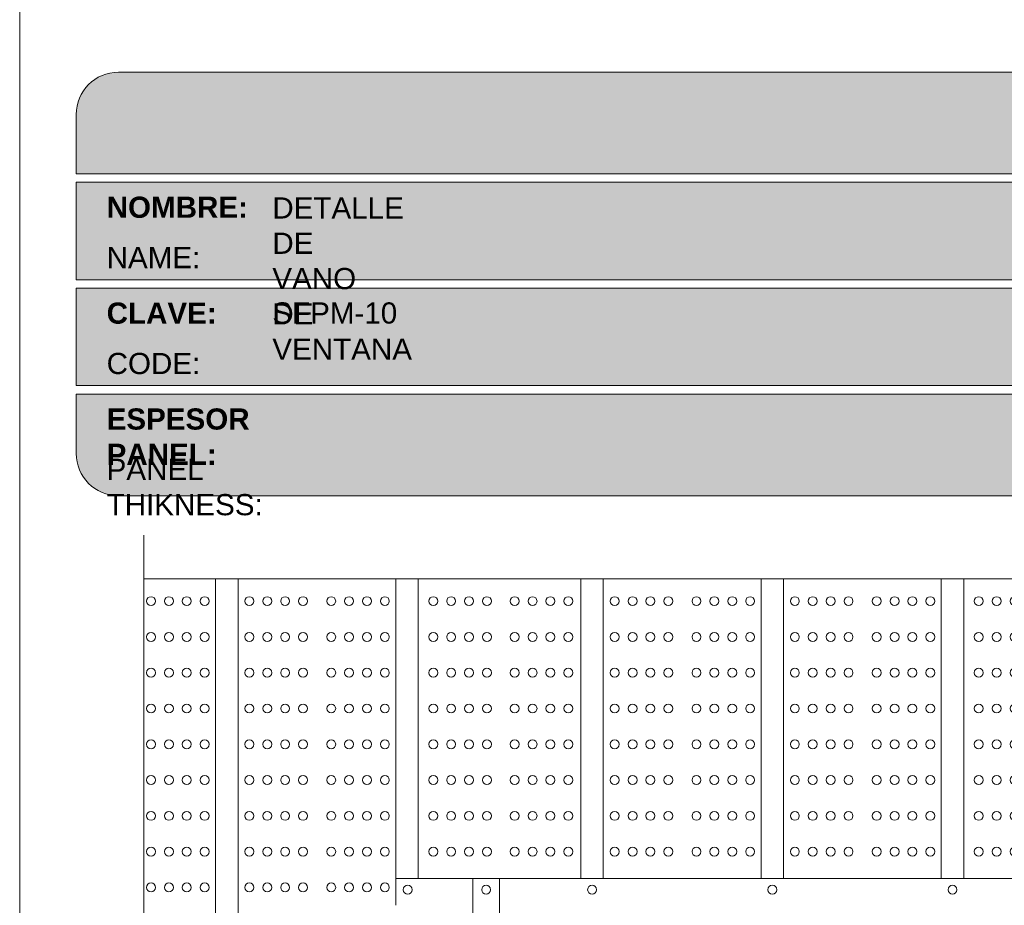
# Model space of a CAD drawing. Header units: millimetres. Extents: x 698.7 to 728.7, y 81.2 to 116.7.
# Tile 9 of 9: x 702.7 to 709.7, y 103.9 to 110.1. Entities that reach past the tile are written whole.
import ezdxf

# ---------------------------------------------------------------- set-up
doc = ezdxf.new("R2010")
doc.units = ezdxf.units.MM
doc.header["$LTSCALE"] = 0.025
doc.layers.get('0').update_dxf_attribs({"lineweight": 5})
for name, color, linetype, lineweight in [('00-ACERO', 4, 'Continuous', 15), ('hatch', 252, 'Continuous', 0), ('LAMINA ACCESORIOS', 1, 'Continuous', 20), ('PIJAS', 3, 'Continuous', 0), ('Poliestireno', 253, 'Continuous', 13), ('TEXTO CUADRO DATOS', 251, 'Continuous', 0)]:
    doc.layers.add(name, color=color, linetype=linetype, lineweight=lineweight)
doc.styles.get("Standard").update_dxf_attribs({"font": 'romand.shx'})

# ---------------------------------------------------------------- blocks, each defined once
blk = doc.blocks.new('tx2')
at = {"layer": 'hatch', "linetype": 'ByBlock', "lineweight": 0}
for centre in [(680.4503872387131, 69.64770303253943), (680.4903872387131, 69.64770303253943), (680.530387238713, 69.64770303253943), (680.570387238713, 69.64770303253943), (680.6333872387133, 69.64770303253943), (680.6733872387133, 69.64770303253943), (680.7133872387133, 69.64770303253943), (680.7533872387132, 69.64770303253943), (680.4503872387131, 69.56770303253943), (680.4903872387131, 69.56770303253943), (680.530387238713, 69.56770303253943), (680.570387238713, 69.56770303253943), (680.6333872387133, 69.56770303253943), (680.6733872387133, 69.56770303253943), (680.7133872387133, 69.56770303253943), (680.7533872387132, 69.56770303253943), (680.4503872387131, 69.48770303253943), (680.4903872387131, 69.48770303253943), (680.530387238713, 69.48770303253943), (680.570387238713, 69.48770303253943), (680.6333872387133, 69.48770303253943), (680.6733872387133, 69.48770303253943), (680.7133872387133, 69.48770303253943), (680.7533872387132, 69.48770303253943), (680.4503872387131, 69.40770303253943), (680.4903872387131, 69.40770303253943), (680.530387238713, 69.40770303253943), (680.570387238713, 69.40770303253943), (680.6333872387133, 69.40770303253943), (680.6733872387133, 69.40770303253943), (680.7133872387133, 69.40770303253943), (680.7533872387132, 69.40770303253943), (680.4503872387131, 69.32770303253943), (680.4903872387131, 69.32770303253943), (680.530387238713, 69.32770303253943), (680.570387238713, 69.32770303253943), (680.6333872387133, 69.32770303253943), (680.6733872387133, 69.32770303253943), (680.7133872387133, 69.32770303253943), (680.7533872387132, 69.32770303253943), (680.4503872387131, 69.24770303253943), (680.4903872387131, 69.24770303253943), (680.530387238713, 69.24770303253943), (680.570387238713, 69.24770303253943), (680.6333872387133, 69.24770303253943), (680.6733872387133, 69.24770303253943), (680.7133872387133, 69.24770303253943), (680.7533872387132, 69.24770303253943), (680.4503872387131, 69.16770303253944), (680.4903872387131, 69.16770303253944), (680.530387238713, 69.16770303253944), (680.570387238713, 69.16770303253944), (680.6333872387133, 69.16770303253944), (680.6733872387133, 69.16770303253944), (680.7133872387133, 69.16770303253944), (680.7533872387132, 69.16770303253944), (680.4503872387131, 69.08770303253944), (680.4903872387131, 69.08770303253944), (680.530387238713, 69.08770303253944), (680.570387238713, 69.08770303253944), (680.6333872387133, 69.08770303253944), (680.6733872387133, 69.08770303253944), (680.7133872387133, 69.08770303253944), (680.7533872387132, 69.08770303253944), (680.4503872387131, 69.00770303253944), (680.4903872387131, 69.00770303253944), (680.530387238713, 69.00770303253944), (680.570387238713, 69.00770303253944), (680.6333872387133, 69.00770303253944), (680.6733872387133, 69.00770303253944), (680.7133872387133, 69.00770303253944), (680.7533872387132, 69.00770303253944), (680.4503872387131, 68.92770303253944), (680.4903872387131, 68.92770303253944), (680.530387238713, 68.92770303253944), (680.570387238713, 68.92770303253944), (680.6333872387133, 68.92770303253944), (680.6733872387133, 68.92770303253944), (680.7133872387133, 68.92770303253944), (680.7533872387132, 68.92770303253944), (680.4503872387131, 68.84770303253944), (680.4903872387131, 68.84770303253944), (680.530387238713, 68.84770303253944), (680.570387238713, 68.84770303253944), (680.6333872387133, 68.84770303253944), (680.6733872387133, 68.84770303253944), (680.7133872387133, 68.84770303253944), (680.7533872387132, 68.84770303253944), (680.4503872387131, 68.76770303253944), (680.4903872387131, 68.76770303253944), (680.530387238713, 68.76770303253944), (680.570387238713, 68.76770303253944), (680.6333872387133, 68.76770303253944), (680.6733872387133, 68.76770303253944), (680.7133872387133, 68.76770303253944), (680.7533872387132, 68.76770303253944), (680.4503872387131, 68.68770303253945), (680.4903872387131, 68.68770303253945), (680.530387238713, 68.68770303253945), (680.570387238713, 68.68770303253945), (680.6333872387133, 68.68770303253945), (680.6733872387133, 68.68770303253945), (680.7133872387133, 68.68770303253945), (680.7533872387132, 68.68770303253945), (680.4503872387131, 68.60770303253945), (680.4903872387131, 68.60770303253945), (680.530387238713, 68.60770303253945), (680.570387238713, 68.60770303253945), (680.6333872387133, 68.60770303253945), (680.6733872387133, 68.60770303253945), (680.7133872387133, 68.60770303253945), (680.7533872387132, 68.60770303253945), (680.4503872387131, 68.52770303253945), (680.4903872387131, 68.52770303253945), (680.530387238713, 68.52770303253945), (680.570387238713, 68.52770303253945), (680.6333872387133, 68.52770303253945), (680.6733872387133, 68.52770303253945), (680.7133872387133, 68.52770303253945), (680.7533872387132, 68.52770303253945), (680.4503872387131, 68.44770303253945), (680.4903872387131, 68.44770303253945), (680.530387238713, 68.44770303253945), (680.570387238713, 68.44770303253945), (680.6333872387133, 68.44770303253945), (680.6733872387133, 68.44770303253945), (680.7133872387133, 68.44770303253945), (680.7533872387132, 68.44770303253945), (680.4503872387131, 68.36770303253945), (680.4903872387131, 68.36770303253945), (680.530387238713, 68.36770303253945), (680.570387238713, 68.36770303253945), (680.6333872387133, 68.36770303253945), (680.6733872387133, 68.36770303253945), (680.7133872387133, 68.36770303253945), (680.7533872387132, 68.36770303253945), (680.4503872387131, 68.28770303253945), (680.4903872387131, 68.28770303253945), (680.530387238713, 68.28770303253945), (680.570387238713, 68.28770303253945), (680.6333872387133, 68.28770303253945), (680.6733872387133, 68.28770303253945), (680.7133872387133, 68.28770303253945), (680.7533872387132, 68.28770303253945), (680.4503872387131, 68.20770303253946), (680.4903872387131, 68.20770303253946), (680.530387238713, 68.20770303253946), (680.570387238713, 68.20770303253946), (680.6333872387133, 68.20770303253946), (680.6733872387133, 68.20770303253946), (680.7133872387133, 68.20770303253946), (680.7533872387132, 68.20770303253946), (680.4503872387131, 68.12770303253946), (680.4903872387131, 68.12770303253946), (680.530387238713, 68.12770303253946), (680.570387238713, 68.12770303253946), (680.6333872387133, 68.12770303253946), (680.6733872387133, 68.12770303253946), (680.7133872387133, 68.12770303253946), (680.7533872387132, 68.12770303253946), (680.4503872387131, 68.04770303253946), (680.4903872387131, 68.04770303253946), (680.530387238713, 68.04770303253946), (680.570387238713, 68.04770303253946), (680.6333872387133, 68.04770303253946), (680.6733872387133, 68.04770303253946), (680.7133872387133, 68.04770303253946), (680.7533872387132, 68.04770303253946), (680.4503872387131, 67.96770303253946), (680.4903872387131, 67.96770303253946), (680.530387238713, 67.96770303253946), (680.570387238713, 67.96770303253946), (680.6333872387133, 67.96770303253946), (680.6733872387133, 67.96770303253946), (680.7133872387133, 67.96770303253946), (680.7533872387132, 67.96770303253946), (680.4503872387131, 67.88770303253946), (680.4903872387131, 67.88770303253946), (680.530387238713, 67.88770303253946), (680.570387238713, 67.88770303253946), (680.6333872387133, 67.88770303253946), (680.6733872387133, 67.88770303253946), (680.7133872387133, 67.88770303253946), (680.7533872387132, 67.88770303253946), (680.4503872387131, 67.80770303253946), (680.4903872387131, 67.80770303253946), (680.530387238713, 67.80770303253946), (680.570387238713, 67.80770303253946), (680.6333872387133, 67.80770303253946), (680.6733872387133, 67.80770303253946), (680.7133872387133, 67.80770303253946), (680.7533872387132, 67.80770303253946), (680.4503872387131, 67.72770303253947), (680.4903872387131, 67.72770303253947), (680.530387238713, 67.72770303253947), (680.570387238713, 67.72770303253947), (680.6333872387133, 67.72770303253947), (680.6733872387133, 67.72770303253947), (680.7133872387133, 67.72770303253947), (680.7533872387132, 67.72770303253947), (680.4503872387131, 67.64770303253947), (680.4903872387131, 67.64770303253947), (680.530387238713, 67.64770303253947), (680.570387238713, 67.64770303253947), (680.6333872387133, 67.64770303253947), (680.6733872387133, 67.64770303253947), (680.7133872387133, 67.64770303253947), (680.7533872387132, 67.64770303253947), (680.4503872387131, 67.56770303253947), (680.4903872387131, 67.56770303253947), (680.530387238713, 67.56770303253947), (680.570387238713, 67.56770303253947), (680.6333872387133, 67.56770303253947), (680.6733872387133, 67.56770303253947), (680.7133872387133, 67.56770303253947), (680.7533872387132, 67.56770303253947), (680.4503872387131, 67.48770303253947), (680.4903872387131, 67.48770303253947), (680.530387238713, 67.48770303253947), (680.570387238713, 67.48770303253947), (680.6333872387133, 67.48770303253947), (680.6733872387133, 67.48770303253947), (680.7133872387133, 67.48770303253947), (680.7533872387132, 67.48770303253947), (680.4503872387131, 67.40770303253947), (680.4903872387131, 67.40770303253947), (680.530387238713, 67.40770303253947), (680.570387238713, 67.40770303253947), (680.6333872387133, 67.40770303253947), (680.6733872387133, 67.40770303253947), (680.7133872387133, 67.40770303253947), (680.7533872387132, 67.40770303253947), (680.4503872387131, 67.32770303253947), (680.4903872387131, 67.32770303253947), (680.530387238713, 67.32770303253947), (680.570387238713, 67.32770303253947), (680.6333872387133, 67.32770303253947), (680.6733872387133, 67.32770303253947), (680.7133872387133, 67.32770303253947), (680.7533872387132, 67.32770303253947), (680.4503872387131, 67.24770303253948), (680.4903872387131, 67.24770303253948), (680.530387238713, 67.24770303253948), (680.570387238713, 67.24770303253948), (680.6333872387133, 67.24770303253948), (680.6733872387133, 67.24770303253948), (680.7133872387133, 67.24770303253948), (680.7533872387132, 67.24770303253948), (680.4503872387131, 67.16770303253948), (680.4903872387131, 67.16770303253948), (680.530387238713, 67.16770303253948), (680.570387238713, 67.16770303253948), (680.6333872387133, 67.16770303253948), (680.6733872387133, 67.16770303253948), (680.7133872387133, 67.16770303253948), (680.7533872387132, 67.16770303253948), (680.4503872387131, 67.08770303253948), (680.4903872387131, 67.08770303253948), (680.530387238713, 67.08770303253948), (680.570387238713, 67.08770303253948), (680.6333872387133, 67.08770303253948), (680.6733872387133, 67.08770303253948), (680.7133872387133, 67.08770303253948), (680.7533872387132, 67.08770303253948)]:
    blk.add_circle(centre, 0.01, dxfattribs=at)
blk = doc.blocks.new('dvh')
at = {"layer": 'hatch', "linetype": 'ByBlock', "lineweight": 0}
for centre in [(717.2129624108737, 106.0201086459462), (717.3396824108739, 106.0201086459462), (717.4664024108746, 106.0201086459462), (717.5931224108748, 106.0201086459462), (719.2129166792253, 106.0201086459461), (719.3396366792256, 106.0201086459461), (719.466356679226, 106.0201086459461), (719.5930766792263, 106.0201086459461), (719.789492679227, 106.0201086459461), (719.9162126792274, 106.0201086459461), (720.0429326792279, 106.0201086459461), (720.169652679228, 106.0201086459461), (720.4981784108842, 106.0201086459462), (720.6248984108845, 106.0201086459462), (720.7516184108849, 106.0201086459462), (720.8783384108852, 106.0201086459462), (721.077922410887, 106.0201086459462), (721.2046424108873, 106.0201086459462), (721.3313624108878, 106.0201086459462), (721.4580824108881, 106.0201086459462), (721.7748824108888, 106.0201086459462), (721.9016024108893, 106.0201086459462), (722.0283224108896, 106.0201086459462), (722.15504241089, 106.0201086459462), (722.3546264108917, 106.0201086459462), (722.4813464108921, 106.0201086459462), (722.6080664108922, 106.0201086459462), (722.7347864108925, 106.0201086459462), (723.0778766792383, 106.0201086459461), (723.2045966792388, 106.0201086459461), (723.3313166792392, 106.0201086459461), (723.4580366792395, 106.0201086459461), (723.58475667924, 106.0201086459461), (723.7811726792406, 106.0201086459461), (723.907892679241, 106.0201086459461), (724.0346126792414, 106.0201086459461), (725.6398424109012, 106.0201086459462), (725.7665624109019, 106.0201086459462), (725.8932824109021, 106.0201086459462), (726.0200024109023, 106.0201086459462), (717.2129624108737, 105.7666686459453), (717.3396824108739, 105.7666686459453), (717.4664024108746, 105.7666686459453), (717.5931224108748, 105.7666686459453), (719.2129166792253, 105.7666686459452), (719.3396366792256, 105.7666686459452), (719.466356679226, 105.7666686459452), (719.5930766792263, 105.7666686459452), (719.789492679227, 105.7666686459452), (719.9162126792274, 105.7666686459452), (720.0429326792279, 105.7666686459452), (720.169652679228, 105.7666686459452), (720.4981784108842, 105.7666686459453), (720.6248984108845, 105.7666686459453), (720.7516184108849, 105.7666686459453), (720.8783384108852, 105.7666686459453), (721.077922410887, 105.7666686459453), (721.2046424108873, 105.7666686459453), (721.3313624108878, 105.7666686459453), (721.4580824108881, 105.7666686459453), (721.7748824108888, 105.7666686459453), (721.9016024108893, 105.7666686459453), (722.0283224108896, 105.7666686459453), (722.15504241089, 105.7666686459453), (722.3546264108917, 105.7666686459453), (722.4813464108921, 105.7666686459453), (722.6080664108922, 105.7666686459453), (722.7347864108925, 105.7666686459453), (723.0778766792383, 105.7666686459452), (723.2045966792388, 105.7666686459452), (723.3313166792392, 105.7666686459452), (723.4580366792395, 105.7666686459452), (723.58475667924, 105.7666686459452), (723.7811726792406, 105.7666686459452), (723.907892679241, 105.7666686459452), (724.0346126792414, 105.7666686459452), (725.6398424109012, 105.7666686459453), (725.7665624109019, 105.7666686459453), (725.8932824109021, 105.7666686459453), (726.0200024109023, 105.7666686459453), (717.2129624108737, 105.5132286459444), (717.3396824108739, 105.5132286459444), (717.4664024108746, 105.5132286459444), (717.5931224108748, 105.5132286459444), (719.2129166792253, 105.5132286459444), (719.3396366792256, 105.5132286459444), (719.466356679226, 105.5132286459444), (719.5930766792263, 105.5132286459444), (719.789492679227, 105.5132286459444), (719.9162126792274, 105.5132286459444), (720.0429326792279, 105.5132286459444), (720.169652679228, 105.5132286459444), (720.4981784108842, 105.5132286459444), (720.6248984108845, 105.5132286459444), (720.7516184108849, 105.5132286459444), (720.8783384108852, 105.5132286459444), (721.077922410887, 105.5132286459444), (721.2046424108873, 105.5132286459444), (721.3313624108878, 105.5132286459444), (721.4580824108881, 105.5132286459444), (721.7748824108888, 105.5132286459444), (721.9016024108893, 105.5132286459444), (722.0283224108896, 105.5132286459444), (722.15504241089, 105.5132286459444), (722.3546264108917, 105.5132286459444), (722.4813464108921, 105.5132286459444), (722.6080664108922, 105.5132286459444), (722.7347864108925, 105.5132286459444), (723.0778766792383, 105.5132286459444), (723.2045966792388, 105.5132286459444), (723.3313166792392, 105.5132286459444), (723.4580366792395, 105.5132286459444), (723.58475667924, 105.5132286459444), (723.7811726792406, 105.5132286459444), (723.907892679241, 105.5132286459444), (724.0346126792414, 105.5132286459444), (725.6398424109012, 105.5132286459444), (725.7665624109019, 105.5132286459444), (725.8932824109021, 105.5132286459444), (726.0200024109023, 105.5132286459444), (717.2129624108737, 105.2597886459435), (717.3396824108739, 105.2597886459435), (717.4664024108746, 105.2597886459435), (717.5931224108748, 105.2597886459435), (719.2129166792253, 105.2597886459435), (719.3396366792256, 105.2597886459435), (719.466356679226, 105.2597886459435), (719.5930766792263, 105.2597886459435), (719.789492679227, 105.2597886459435), (719.9162126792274, 105.2597886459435), (720.0429326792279, 105.2597886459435), (720.169652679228, 105.2597886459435), (720.4981784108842, 105.2597886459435), (720.6248984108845, 105.2597886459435), (720.7516184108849, 105.2597886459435), (720.8783384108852, 105.2597886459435), (721.077922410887, 105.2597886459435), (721.2046424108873, 105.2597886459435), (721.3313624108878, 105.2597886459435), (721.4580824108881, 105.2597886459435), (721.7748824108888, 105.2597886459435), (721.9016024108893, 105.2597886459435), (722.0283224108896, 105.2597886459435), (722.15504241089, 105.2597886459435), (722.3546264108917, 105.2597886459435), (722.4813464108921, 105.2597886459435), (722.6080664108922, 105.2597886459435), (722.7347864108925, 105.2597886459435), (723.0778766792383, 105.2597886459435), (723.2045966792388, 105.2597886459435), (723.3313166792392, 105.2597886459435), (723.4580366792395, 105.2597886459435), (723.58475667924, 105.2597886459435), (723.7811726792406, 105.2597886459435), (723.907892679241, 105.2597886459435), (724.0346126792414, 105.2597886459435), (725.6398424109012, 105.2597886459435), (725.7665624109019, 105.2597886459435), (725.8932824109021, 105.2597886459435), (726.0200024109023, 105.2597886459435), (717.2129624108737, 105.0063486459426), (717.3396824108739, 105.0063486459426), (717.4664024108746, 105.0063486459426), (717.5931224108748, 105.0063486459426), (719.2129166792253, 105.0063486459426), (719.3396366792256, 105.0063486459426), (719.466356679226, 105.0063486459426), (719.5930766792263, 105.0063486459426), (719.789492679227, 105.0063486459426), (719.9162126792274, 105.0063486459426), (720.0429326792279, 105.0063486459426), (720.169652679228, 105.0063486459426), (720.4981784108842, 105.0063486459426), (720.6248984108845, 105.0063486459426), (720.7516184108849, 105.0063486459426), (720.8783384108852, 105.0063486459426), (721.077922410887, 105.0063486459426), (721.2046424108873, 105.0063486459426), (721.3313624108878, 105.0063486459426), (721.4580824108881, 105.0063486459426), (721.7748824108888, 105.0063486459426), (721.9016024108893, 105.0063486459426), (722.0283224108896, 105.0063486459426), (722.15504241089, 105.0063486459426), (722.3546264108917, 105.0063486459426), (722.4813464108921, 105.0063486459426), (722.6080664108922, 105.0063486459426), (722.7347864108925, 105.0063486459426), (723.0778766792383, 105.0063486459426), (723.2045966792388, 105.0063486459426), (723.3313166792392, 105.0063486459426), (723.4580366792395, 105.0063486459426), (723.58475667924, 105.0063486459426), (723.7811726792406, 105.0063486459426), (723.907892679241, 105.0063486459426), (724.0346126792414, 105.0063486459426), (725.6398424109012, 105.0063486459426), (725.7665624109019, 105.0063486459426), (725.8932824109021, 105.0063486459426), (726.0200024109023, 105.0063486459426), (717.2129624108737, 104.7529086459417), (717.3396824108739, 104.7529086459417), (717.4664024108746, 104.7529086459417), (717.5931224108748, 104.7529086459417), (719.2129166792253, 104.7529086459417), (719.3396366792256, 104.7529086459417), (719.466356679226, 104.7529086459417), (719.5930766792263, 104.7529086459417), (719.789492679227, 104.7529086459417), (719.9162126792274, 104.7529086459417), (720.0429326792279, 104.7529086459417), (720.169652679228, 104.7529086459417), (720.4981784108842, 104.7529086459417), (720.6248984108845, 104.7529086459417), (720.7516184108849, 104.7529086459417), (720.8783384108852, 104.7529086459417), (721.077922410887, 104.7529086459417), (721.2046424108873, 104.7529086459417), (721.3313624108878, 104.7529086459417), (721.4580824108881, 104.7529086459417), (721.7748824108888, 104.7529086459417), (721.9016024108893, 104.7529086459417), (722.0283224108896, 104.7529086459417), (722.15504241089, 104.7529086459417), (722.3546264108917, 104.7529086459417), (722.4813464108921, 104.7529086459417), (722.6080664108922, 104.7529086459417), (722.7347864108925, 104.7529086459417), (723.0778766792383, 104.7529086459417), (723.2045966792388, 104.7529086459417), (723.3313166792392, 104.7529086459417), (723.4580366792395, 104.7529086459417), (723.58475667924, 104.7529086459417), (723.7811726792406, 104.7529086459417), (723.907892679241, 104.7529086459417), (724.0346126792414, 104.7529086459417), (725.6398424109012, 104.7529086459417), (725.7665624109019, 104.7529086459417), (725.8932824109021, 104.7529086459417), (726.0200024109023, 104.7529086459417), (717.2129624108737, 104.4994686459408), (717.3396824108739, 104.4994686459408), (717.4664024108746, 104.4994686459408), (717.5931224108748, 104.4994686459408), (719.2129166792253, 104.4994686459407), (719.3396366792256, 104.4994686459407), (719.466356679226, 104.4994686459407), (719.5930766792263, 104.4994686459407), (719.789492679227, 104.4994686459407), (719.9162126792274, 104.4994686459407), (720.0429326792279, 104.4994686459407), (720.169652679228, 104.4994686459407), (720.4981784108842, 104.4994686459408), (720.6248984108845, 104.4994686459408), (720.7516184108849, 104.4994686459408), (720.8783384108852, 104.4994686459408), (721.077922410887, 104.4994686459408), (721.2046424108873, 104.4994686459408), (721.3313624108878, 104.4994686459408), (721.4580824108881, 104.4994686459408), (721.7748824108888, 104.4994686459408), (721.9016024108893, 104.4994686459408), (722.0283224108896, 104.4994686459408), (722.15504241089, 104.4994686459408), (722.3546264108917, 104.4994686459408), (722.4813464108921, 104.4994686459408), (722.6080664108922, 104.4994686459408), (722.7347864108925, 104.4994686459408), (723.0778766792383, 104.4994686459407), (723.2045966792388, 104.4994686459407), (723.3313166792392, 104.4994686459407), (723.4580366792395, 104.4994686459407), (723.58475667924, 104.4994686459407), (723.7811726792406, 104.4994686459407), (723.907892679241, 104.4994686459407), (724.0346126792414, 104.4994686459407), (725.6398424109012, 104.4994686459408), (725.7665624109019, 104.4994686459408), (725.8932824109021, 104.4994686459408), (726.0200024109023, 104.4994686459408), (717.2129624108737, 104.2460286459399), (717.3396824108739, 104.2460286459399), (717.4664024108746, 104.2460286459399), (717.5931224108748, 104.2460286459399), (719.2129166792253, 104.2460286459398), (719.3396366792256, 104.2460286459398), (719.466356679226, 104.2460286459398), (719.5930766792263, 104.2460286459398), (719.789492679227, 104.2460286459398), (719.9162126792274, 104.2460286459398), (720.0429326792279, 104.2460286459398), (720.169652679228, 104.2460286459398), (720.4981784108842, 104.2460286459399), (720.6248984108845, 104.2460286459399), (720.7516184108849, 104.2460286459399), (720.8783384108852, 104.2460286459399), (721.077922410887, 104.2460286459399), (721.2046424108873, 104.2460286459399), (721.3313624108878, 104.2460286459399), (721.4580824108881, 104.2460286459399), (721.7748824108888, 104.2460286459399), (721.9016024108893, 104.2460286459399), (722.0283224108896, 104.2460286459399), (722.15504241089, 104.2460286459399), (722.3546264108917, 104.2460286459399), (722.4813464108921, 104.2460286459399), (722.6080664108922, 104.2460286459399), (722.7347864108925, 104.2460286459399), (723.0778766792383, 104.2460286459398), (723.2045966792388, 104.2460286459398), (723.3313166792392, 104.2460286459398), (723.4580366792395, 104.2460286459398), (723.58475667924, 104.2460286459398), (723.7811726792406, 104.2460286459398), (723.907892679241, 104.2460286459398), (724.0346126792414, 104.2460286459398), (725.6398424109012, 104.2460286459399), (725.7665624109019, 104.2460286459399), (725.8932824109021, 104.2460286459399), (726.0200024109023, 104.2460286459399), (717.2129624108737, 103.992588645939), (717.3396824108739, 103.992588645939), (717.4664024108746, 103.992588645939), (717.5931224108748, 103.992588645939), (725.6398424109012, 103.992588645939), (725.7665624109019, 103.992588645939), (725.8932824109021, 103.992588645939), (726.0200024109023, 103.992588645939), (717.2129624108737, 103.7391486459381), (717.3396824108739, 103.7391486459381), (717.4664024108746, 103.7391486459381), (717.5931224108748, 103.7391486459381), (719.2129166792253, 103.739148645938), (719.3396366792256, 103.739148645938), (723.7811726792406, 103.739148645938), (723.907892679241, 103.739148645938), (724.0346126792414, 103.739148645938), (725.6398424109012, 103.7391486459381), (725.7665624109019, 103.7391486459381), (725.8932824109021, 103.7391486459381), (726.0200024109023, 103.7391486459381), (717.2129624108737, 103.4857086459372), (717.3396824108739, 103.4857086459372), (717.4664024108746, 103.4857086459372), (717.5931224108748, 103.4857086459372), (719.2129166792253, 103.4857086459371), (719.3396366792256, 103.4857086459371), (723.7811726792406, 103.4857086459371), (723.907892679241, 103.4857086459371), (724.0346126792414, 103.4857086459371), (725.6398424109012, 103.4857086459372), (725.7665624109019, 103.4857086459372), (725.8932824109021, 103.4857086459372), (726.0200024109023, 103.4857086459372), (717.2129624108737, 103.2322686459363), (717.3396824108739, 103.2322686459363), (717.4664024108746, 103.2322686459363), (717.5931224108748, 103.2322686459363), (719.2129166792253, 103.2322686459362), (719.3396366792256, 103.2322686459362), (723.7811726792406, 103.2322686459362), (723.907892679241, 103.2322686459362), (724.0346126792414, 103.2322686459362), (725.6398424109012, 103.2322686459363), (725.7665624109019, 103.2322686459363), (725.8932824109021, 103.2322686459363), (726.0200024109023, 103.2322686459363), (717.2129624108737, 102.9788286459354), (717.3396824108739, 102.9788286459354), (717.4664024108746, 102.9788286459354), (717.5931224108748, 102.9788286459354), (719.2129166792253, 102.9788286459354), (719.3396366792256, 102.9788286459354), (723.7811726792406, 102.9788286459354), (723.907892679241, 102.9788286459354), (724.0346126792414, 102.9788286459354), (725.6398424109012, 102.9788286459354), (725.7665624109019, 102.9788286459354), (725.8932824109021, 102.9788286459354), (726.0200024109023, 102.9788286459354), (717.2129624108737, 102.7253886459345), (717.3396824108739, 102.7253886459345), (717.4664024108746, 102.7253886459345), (717.5931224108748, 102.7253886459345), (719.2129166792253, 102.7253886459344), (719.3396366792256, 102.7253886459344), (723.7811726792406, 102.7253886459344), (723.907892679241, 102.7253886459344), (724.0346126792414, 102.7253886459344), (725.6398424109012, 102.7253886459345), (725.7665624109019, 102.7253886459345), (725.8932824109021, 102.7253886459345), (726.0200024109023, 102.7253886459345), (717.2129624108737, 102.4719486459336), (717.3396824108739, 102.4719486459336), (717.4664024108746, 102.4719486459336), (717.5931224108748, 102.4719486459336), (719.2129166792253, 102.4719486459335), (719.3396366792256, 102.4719486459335), (723.7811726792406, 102.4719486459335), (723.907892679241, 102.4719486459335), (724.0346126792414, 102.4719486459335), (725.6398424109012, 102.4719486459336), (725.7665624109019, 102.4719486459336), (725.8932824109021, 102.4719486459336), (726.0200024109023, 102.4719486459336), (717.2129624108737, 102.2185086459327), (717.3396824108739, 102.2185086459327), (717.4664024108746, 102.2185086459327), (717.5931224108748, 102.2185086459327), (719.2129166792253, 102.2185086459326), (719.3396366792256, 102.2185086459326), (723.7811726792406, 102.2185086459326), (723.907892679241, 102.2185086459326), (724.0346126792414, 102.2185086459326), (725.6398424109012, 102.2185086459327), (725.7665624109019, 102.2185086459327), (725.8932824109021, 102.2185086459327), (726.0200024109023, 102.2185086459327), (717.2129624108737, 101.9650686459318), (717.3396824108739, 101.9650686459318), (717.4664024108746, 101.9650686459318), (717.5931224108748, 101.9650686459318), (719.2129166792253, 101.9650686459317), (719.3396366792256, 101.9650686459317), (723.7811726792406, 101.9650686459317), (723.907892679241, 101.9650686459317), (724.0346126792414, 101.9650686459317), (725.6398424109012, 101.9650686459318), (725.7665624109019, 101.9650686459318), (725.8932824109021, 101.9650686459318), (726.0200024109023, 101.9650686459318), (717.2129624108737, 101.7116286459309), (717.3396824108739, 101.7116286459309), (717.4664024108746, 101.7116286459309), (717.5931224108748, 101.7116286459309), (719.2129166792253, 101.7116286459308), (719.3396366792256, 101.7116286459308), (723.7811726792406, 101.7116286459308), (723.907892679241, 101.7116286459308), (724.0346126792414, 101.7116286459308), (725.6398424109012, 101.7116286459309), (725.7665624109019, 101.7116286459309), (725.8932824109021, 101.7116286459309), (726.0200024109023, 101.7116286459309), (717.2129624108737, 101.45818864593), (717.3396824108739, 101.45818864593), (717.4664024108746, 101.45818864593), (717.5931224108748, 101.45818864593), (719.2129166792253, 101.4581886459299), (719.3396366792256, 101.4581886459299), (723.7811726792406, 101.4581886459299), (723.907892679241, 101.4581886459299), (724.0346126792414, 101.4581886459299), (725.6398424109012, 101.45818864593), (725.7665624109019, 101.45818864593), (725.8932824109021, 101.45818864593), (726.0200024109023, 101.45818864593), (717.2129624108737, 101.2047486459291), (717.3396824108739, 101.2047486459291), (717.4664024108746, 101.2047486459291), (717.5931224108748, 101.2047486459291), (719.2129166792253, 101.204748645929), (719.3396366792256, 101.204748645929), (723.7811726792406, 101.204748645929), (723.907892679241, 101.204748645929), (724.0346126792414, 101.204748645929), (725.6398424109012, 101.2047486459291), (725.7665624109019, 101.2047486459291), (725.8932824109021, 101.2047486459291), (726.0200024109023, 101.2047486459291), (717.2129624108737, 100.9513086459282), (717.3396824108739, 100.9513086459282), (717.4664024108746, 100.9513086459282), (717.5931224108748, 100.9513086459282), (719.2129166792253, 100.9513086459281), (719.3396366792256, 100.9513086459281), (723.7811726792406, 100.9513086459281), (723.907892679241, 100.9513086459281), (724.0346126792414, 100.9513086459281), (725.6398424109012, 100.9513086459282), (725.7665624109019, 100.9513086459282), (725.8932824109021, 100.9513086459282), (726.0200024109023, 100.9513086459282), (717.2129624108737, 100.6978686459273), (717.3396824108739, 100.6978686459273), (717.4664024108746, 100.6978686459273), (717.5931224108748, 100.6978686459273), (725.6398424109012, 100.6978686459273), (725.7665624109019, 100.6978686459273), (725.8932824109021, 100.6978686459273), (726.0200024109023, 100.6978686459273), (717.2129624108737, 100.4444286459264), (717.3396824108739, 100.4444286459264), (717.4664024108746, 100.4444286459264), (717.5931224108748, 100.4444286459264), (719.1866264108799, 100.4444286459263), (719.3133464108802, 100.4444286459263), (719.4400664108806, 100.4444286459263), (719.5667864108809, 100.4444286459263), (719.7663704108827, 100.4444286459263), (719.893090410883, 100.4444286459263), (720.0198104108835, 100.4444286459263), (720.1465304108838, 100.4444286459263), (720.4981784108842, 100.4444286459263), (720.6248984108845, 100.4444286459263), (720.7516184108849, 100.4444286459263), (720.8783384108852, 100.4444286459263), (721.077922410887, 100.4444286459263), (721.2046424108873, 100.4444286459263), (721.3313624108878, 100.4444286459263), (721.4580824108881, 100.4444286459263), (721.7748824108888, 100.4444286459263), (721.9016024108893, 100.4444286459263), (722.0283224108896, 100.4444286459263), (722.15504241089, 100.4444286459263), (722.3546264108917, 100.4444286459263), (722.4813464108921, 100.4444286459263), (722.6080664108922, 100.4444286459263), (722.7347864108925, 100.4444286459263), (723.0515864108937, 100.4444286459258), (723.178306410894, 100.4444286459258), (723.3050264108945, 100.4444286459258), (723.4317464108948, 100.4444286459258), (723.6313304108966, 100.4444286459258), (723.7580504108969, 100.4444286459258), (723.8847704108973, 100.4444286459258), (724.0114904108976, 100.4444286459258), (725.6398424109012, 100.4444286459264), (725.7665624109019, 100.4444286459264), (725.8932824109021, 100.4444286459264), (726.0200024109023, 100.4444286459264), (717.2129624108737, 100.1909886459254), (717.3396824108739, 100.1909886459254), (717.4664024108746, 100.1909886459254), (717.5931224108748, 100.1909886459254), (719.1866264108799, 100.1909886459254), (719.3133464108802, 100.1909886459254), (719.4400664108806, 100.1909886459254), (719.5667864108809, 100.1909886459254), (719.7663704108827, 100.1909886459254), (719.893090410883, 100.1909886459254), (720.0198104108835, 100.1909886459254), (720.1465304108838, 100.1909886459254), (720.4981784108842, 100.1909886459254), (720.6248984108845, 100.1909886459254), (720.7516184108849, 100.1909886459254), (720.8783384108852, 100.1909886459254), (721.077922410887, 100.1909886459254), (721.2046424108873, 100.1909886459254), (721.3313624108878, 100.1909886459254), (721.4580824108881, 100.1909886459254), (721.7748824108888, 100.1909886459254), (721.9016024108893, 100.1909886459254), (722.0283224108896, 100.1909886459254), (722.15504241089, 100.1909886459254), (722.3546264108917, 100.1909886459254), (722.4813464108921, 100.1909886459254), (722.6080664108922, 100.1909886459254), (722.7347864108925, 100.1909886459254), (723.0515864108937, 100.1909886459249), (723.178306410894, 100.1909886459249), (723.3050264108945, 100.1909886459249), (723.4317464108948, 100.1909886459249), (723.6313304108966, 100.1909886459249), (723.7580504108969, 100.1909886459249), (723.8847704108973, 100.1909886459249), (724.0114904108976, 100.1909886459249), (725.6398424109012, 100.1909886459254), (725.7665624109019, 100.1909886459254), (725.8932824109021, 100.1909886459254), (726.0200024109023, 100.1909886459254), (717.2129624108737, 99.93754864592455), (717.3396824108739, 99.93754864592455), (717.4664024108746, 99.93754864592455), (717.5931224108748, 99.93754864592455), (719.1866264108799, 99.93754864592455), (719.3133464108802, 99.93754864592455), (719.4400664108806, 99.93754864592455), (719.5667864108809, 99.93754864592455), (719.7663704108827, 99.93754864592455), (719.893090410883, 99.93754864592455), (720.0198104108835, 99.93754864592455), (720.1465304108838, 99.93754864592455), (720.4981784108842, 99.93754864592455), (720.6248984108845, 99.93754864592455), (720.7516184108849, 99.93754864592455), (720.8783384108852, 99.93754864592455), (721.077922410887, 99.93754864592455), (721.2046424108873, 99.93754864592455), (721.3313624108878, 99.93754864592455), (721.4580824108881, 99.93754864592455), (721.7748824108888, 99.93754864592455), (721.9016024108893, 99.93754864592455), (722.0283224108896, 99.93754864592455), (722.15504241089, 99.93754864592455), (722.3546264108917, 99.93754864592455), (722.4813464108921, 99.93754864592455), (722.6080664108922, 99.93754864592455), (722.7347864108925, 99.93754864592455), (723.0515864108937, 99.93754864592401), (723.178306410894, 99.93754864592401), (723.3050264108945, 99.93754864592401), (723.4317464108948, 99.93754864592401), (723.6313304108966, 99.93754864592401), (723.7580504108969, 99.93754864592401), (723.8847704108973, 99.93754864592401), (724.0114904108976, 99.93754864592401), (725.6398424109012, 99.93754864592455), (725.7665624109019, 99.93754864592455), (725.8932824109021, 99.93754864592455), (726.0200024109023, 99.93754864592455), (717.2129624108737, 99.68410864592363), (717.3396824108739, 99.68410864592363), (717.4664024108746, 99.68410864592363), (717.5931224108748, 99.68410864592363), (719.1866264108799, 99.68410864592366), (719.3133464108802, 99.68410864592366), (719.4400664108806, 99.68410864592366), (719.5667864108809, 99.68410864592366), (719.7663704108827, 99.68410864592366), (719.893090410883, 99.68410864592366), (720.0198104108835, 99.68410864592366), (720.1465304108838, 99.68410864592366), (720.4981784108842, 99.68410864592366), (720.6248984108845, 99.68410864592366), (720.7516184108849, 99.68410864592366), (720.8783384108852, 99.68410864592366), (721.077922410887, 99.68410864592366), (721.2046424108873, 99.68410864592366), (721.3313624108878, 99.68410864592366), (721.4580824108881, 99.68410864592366), (721.7748824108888, 99.68410864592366), (721.9016024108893, 99.68410864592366), (722.0283224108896, 99.68410864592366), (722.15504241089, 99.68410864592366), (722.3546264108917, 99.68410864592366), (722.4813464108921, 99.68410864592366), (722.6080664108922, 99.68410864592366), (722.7347864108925, 99.68410864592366), (723.0515864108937, 99.68410864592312), (723.178306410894, 99.68410864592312), (723.3050264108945, 99.68410864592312), (723.4317464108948, 99.68410864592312), (723.6313304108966, 99.68410864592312), (723.7580504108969, 99.68410864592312), (723.8847704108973, 99.68410864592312), (724.0114904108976, 99.68410864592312), (725.6398424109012, 99.68410864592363), (725.7665624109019, 99.68410864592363), (725.8932824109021, 99.68410864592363), (726.0200024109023, 99.68410864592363), (717.2129624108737, 99.43066864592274), (717.3396824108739, 99.43066864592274), (717.4664024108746, 99.43066864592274), (717.5931224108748, 99.43066864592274), (719.1866264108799, 99.43066864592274), (719.3133464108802, 99.43066864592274), (719.4400664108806, 99.43066864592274), (719.5667864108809, 99.43066864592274), (719.7663704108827, 99.43066864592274), (719.893090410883, 99.43066864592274), (720.0198104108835, 99.43066864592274), (720.1465304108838, 99.43066864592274), (720.4981784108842, 99.43066864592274), (720.6248984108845, 99.43066864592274), (720.7516184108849, 99.43066864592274), (720.8783384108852, 99.43066864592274), (721.077922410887, 99.43066864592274), (721.2046424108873, 99.43066864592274), (721.3313624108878, 99.43066864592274), (721.4580824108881, 99.43066864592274), (721.7748824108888, 99.43066864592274), (721.9016024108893, 99.43066864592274), (722.0283224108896, 99.43066864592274), (722.15504241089, 99.43066864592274), (722.3546264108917, 99.43066864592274), (722.4813464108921, 99.43066864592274), (722.6080664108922, 99.43066864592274), (722.7347864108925, 99.43066864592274), (723.0515864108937, 99.4306686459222), (723.178306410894, 99.4306686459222), (723.3050264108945, 99.4306686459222), (723.4317464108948, 99.4306686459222), (723.6313304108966, 99.4306686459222), (723.7580504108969, 99.4306686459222), (723.8847704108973, 99.4306686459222), (724.0114904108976, 99.4306686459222), (725.6398424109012, 99.43066864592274), (725.7665624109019, 99.43066864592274), (725.8932824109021, 99.43066864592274), (726.0200024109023, 99.43066864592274), (717.2129624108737, 99.17722864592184), (717.3396824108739, 99.17722864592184), (717.4664024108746, 99.17722864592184), (717.5931224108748, 99.17722864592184), (719.1866264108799, 99.17722864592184), (719.3133464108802, 99.17722864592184), (719.4400664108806, 99.17722864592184), (719.5667864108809, 99.17722864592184), (719.7663704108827, 99.17722864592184), (719.893090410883, 99.17722864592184), (720.0198104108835, 99.17722864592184), (720.1465304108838, 99.17722864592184), (720.4981784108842, 99.17722864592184), (720.6248984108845, 99.17722864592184), (720.7516184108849, 99.17722864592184), (720.8783384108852, 99.17722864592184), (721.077922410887, 99.17722864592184), (721.2046424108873, 99.17722864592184), (721.3313624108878, 99.17722864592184), (721.4580824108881, 99.17722864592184), (721.7748824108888, 99.17722864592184), (721.9016024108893, 99.17722864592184), (722.0283224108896, 99.17722864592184), (722.15504241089, 99.17722864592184), (722.3546264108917, 99.17722864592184), (722.4813464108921, 99.17722864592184), (722.6080664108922, 99.17722864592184), (722.7347864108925, 99.17722864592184), (723.0515864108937, 99.1772286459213), (723.178306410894, 99.1772286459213), (723.3050264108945, 99.1772286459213), (723.4317464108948, 99.1772286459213), (723.6313304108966, 99.1772286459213), (723.7580504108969, 99.1772286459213), (723.8847704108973, 99.1772286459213), (724.0114904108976, 99.1772286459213), (725.6398424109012, 99.17722864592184), (725.7665624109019, 99.17722864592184), (725.8932824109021, 99.17722864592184), (726.0200024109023, 99.17722864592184), (717.2129624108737, 98.92378864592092), (717.3396824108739, 98.92378864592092), (717.4664024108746, 98.92378864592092), (717.5931224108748, 98.92378864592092), (719.1866264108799, 98.92378864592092), (719.3133464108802, 98.92378864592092), (719.4400664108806, 98.92378864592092), (719.5667864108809, 98.92378864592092), (719.7663704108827, 98.92378864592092), (719.893090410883, 98.92378864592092), (720.0198104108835, 98.92378864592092), (720.1465304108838, 98.92378864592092), (720.4981784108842, 98.92378864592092), (720.6248984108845, 98.92378864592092), (720.7516184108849, 98.92378864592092), (720.8783384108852, 98.92378864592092), (721.077922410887, 98.92378864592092), (721.2046424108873, 98.92378864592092), (721.3313624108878, 98.92378864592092), (721.4580824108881, 98.92378864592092), (721.7748824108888, 98.92378864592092), (721.9016024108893, 98.92378864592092), (722.0283224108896, 98.92378864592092), (722.15504241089, 98.92378864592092), (722.3546264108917, 98.92378864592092), (722.4813464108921, 98.92378864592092), (722.6080664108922, 98.92378864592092), (722.7347864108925, 98.92378864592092), (723.0515864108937, 98.92378864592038), (723.178306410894, 98.92378864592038), (723.3050264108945, 98.92378864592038), (723.4317464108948, 98.92378864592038), (723.6313304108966, 98.92378864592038), (723.7580504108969, 98.92378864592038), (723.8847704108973, 98.92378864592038), (724.0114904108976, 98.92378864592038), (725.6398424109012, 98.92378864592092), (725.7665624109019, 98.92378864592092), (725.8932824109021, 98.92378864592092), (726.0200024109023, 98.92378864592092), (717.2129624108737, 98.67034864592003), (717.3396824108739, 98.67034864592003), (717.4664024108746, 98.67034864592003), (717.5931224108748, 98.67034864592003), (719.1866264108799, 98.67034864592), (719.3133464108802, 98.67034864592), (719.4400664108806, 98.67034864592), (719.5667864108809, 98.67034864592), (719.7663704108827, 98.67034864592), (719.893090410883, 98.67034864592), (720.0198104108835, 98.67034864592), (720.1465304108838, 98.67034864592), (720.4981784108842, 98.67034864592), (720.6248984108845, 98.67034864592), (720.7516184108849, 98.67034864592), (720.8783384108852, 98.67034864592), (721.077922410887, 98.67034864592), (721.2046424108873, 98.67034864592), (721.3313624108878, 98.67034864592), (721.4580824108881, 98.67034864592), (721.7748824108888, 98.67034864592), (721.9016024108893, 98.67034864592), (722.0283224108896, 98.67034864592), (722.15504241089, 98.67034864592), (722.3546264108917, 98.67034864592), (722.4813464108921, 98.67034864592), (722.6080664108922, 98.67034864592), (722.7347864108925, 98.67034864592), (723.0515864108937, 98.67034864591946), (723.178306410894, 98.67034864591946), (723.3050264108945, 98.67034864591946), (723.4317464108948, 98.67034864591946), (723.6313304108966, 98.67034864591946), (723.7580504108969, 98.67034864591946), (723.8847704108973, 98.67034864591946), (724.0114904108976, 98.67034864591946), (725.6398424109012, 98.67034864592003), (725.7665624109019, 98.67034864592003), (725.8932824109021, 98.67034864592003), (726.0200024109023, 98.67034864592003), (717.2129624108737, 98.41690864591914), (717.3396824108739, 98.41690864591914), (717.4664024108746, 98.41690864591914), (717.5931224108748, 98.41690864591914), (719.1866264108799, 98.41690864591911), (719.3133464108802, 98.41690864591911), (719.4400664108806, 98.41690864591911), (719.5667864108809, 98.41690864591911), (719.7663704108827, 98.41690864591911), (719.893090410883, 98.41690864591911), (720.0198104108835, 98.41690864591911), (720.1465304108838, 98.41690864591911), (720.4981784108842, 98.41690864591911), (720.6248984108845, 98.41690864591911), (720.7516184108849, 98.41690864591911), (720.8783384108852, 98.41690864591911), (721.077922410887, 98.41690864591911), (721.2046424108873, 98.41690864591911), (721.3313624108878, 98.41690864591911), (721.4580824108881, 98.41690864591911), (721.7748824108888, 98.41690864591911), (721.9016024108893, 98.41690864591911), (722.0283224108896, 98.41690864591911), (722.15504241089, 98.41690864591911), (722.3546264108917, 98.41690864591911), (722.4813464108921, 98.41690864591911), (722.6080664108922, 98.41690864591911), (722.7347864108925, 98.41690864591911), (723.0515864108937, 98.41690864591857), (723.178306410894, 98.41690864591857), (723.3050264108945, 98.41690864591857), (723.4317464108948, 98.41690864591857), (723.6313304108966, 98.41690864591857), (723.7580504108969, 98.41690864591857), (723.8847704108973, 98.41690864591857), (724.0114904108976, 98.41690864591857), (725.6398424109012, 98.41690864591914), (725.7665624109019, 98.41690864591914), (725.8932824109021, 98.41690864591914), (726.0200024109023, 98.41690864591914), (717.2129624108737, 98.16346864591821), (717.3396824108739, 98.16346864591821), (717.4664024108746, 98.16346864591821), (717.5931224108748, 98.16346864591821), (719.1866264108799, 98.16346864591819), (719.3133464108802, 98.16346864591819), (719.4400664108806, 98.16346864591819), (719.5667864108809, 98.16346864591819), (719.7663704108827, 98.16346864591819), (719.893090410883, 98.16346864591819), (720.0198104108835, 98.16346864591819), (720.1465304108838, 98.16346864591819), (720.4981784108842, 98.16346864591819), (720.6248984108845, 98.16346864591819), (720.7516184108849, 98.16346864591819), (720.8783384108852, 98.16346864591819), (721.077922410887, 98.16346864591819), (721.2046424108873, 98.16346864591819), (721.3313624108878, 98.16346864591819), (721.4580824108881, 98.16346864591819), (721.7748824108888, 98.16346864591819), (721.9016024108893, 98.16346864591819), (722.0283224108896, 98.16346864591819), (722.15504241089, 98.16346864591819), (722.3546264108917, 98.16346864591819), (722.4813464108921, 98.16346864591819), (722.6080664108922, 98.16346864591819), (722.7347864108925, 98.16346864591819), (723.0515864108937, 98.16346864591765), (723.178306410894, 98.16346864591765), (723.3050264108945, 98.16346864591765), (723.4317464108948, 98.16346864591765), (723.6313304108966, 98.16346864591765), (723.7580504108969, 98.16346864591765), (723.8847704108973, 98.16346864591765), (724.0114904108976, 98.16346864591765), (725.6398424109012, 98.16346864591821), (725.7665624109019, 98.16346864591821), (725.8932824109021, 98.16346864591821), (726.0200024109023, 98.16346864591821), (717.2129624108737, 97.91002864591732), (717.3396824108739, 97.91002864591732), (717.4664024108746, 97.91002864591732), (717.5931224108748, 97.91002864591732), (719.1866264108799, 97.9100286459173), (719.3133464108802, 97.9100286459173), (719.4400664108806, 97.9100286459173), (719.5667864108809, 97.9100286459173), (719.7663704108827, 97.9100286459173), (719.893090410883, 97.9100286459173), (720.0198104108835, 97.9100286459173), (720.1465304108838, 97.9100286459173), (720.4981784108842, 97.9100286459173), (720.6248984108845, 97.9100286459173), (720.7516184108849, 97.9100286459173), (720.8783384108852, 97.9100286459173), (721.077922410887, 97.9100286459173), (721.2046424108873, 97.9100286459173), (721.3313624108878, 97.9100286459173), (721.4580824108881, 97.9100286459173), (721.7748824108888, 97.9100286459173), (721.9016024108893, 97.9100286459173), (722.0283224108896, 97.9100286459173), (722.15504241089, 97.9100286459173), (722.3546264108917, 97.9100286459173), (722.4813464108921, 97.9100286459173), (722.6080664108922, 97.9100286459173), (722.7347864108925, 97.9100286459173), (723.0515864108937, 97.91002864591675), (723.178306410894, 97.91002864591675), (723.3050264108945, 97.91002864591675), (723.4317464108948, 97.91002864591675), (723.6313304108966, 97.91002864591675), (723.7580504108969, 97.91002864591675), (723.8847704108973, 97.91002864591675), (724.0114904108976, 97.91002864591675), (725.6398424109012, 97.91002864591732), (725.7665624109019, 97.91002864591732), (725.8932824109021, 97.91002864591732), (726.0200024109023, 97.91002864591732)]:
    blk.add_circle(centre, 0.03168000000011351, dxfattribs=at)
for centre, start, end in [((719.466356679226, 103.739148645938), 34.09003605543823, 325.9099639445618), ((719.466356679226, 103.4857086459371), 34.09003605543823, 325.9099639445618), ((719.466356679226, 103.2322686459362), 34.09003605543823, 325.9099639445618), ((719.466356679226, 102.9788286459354), 34.09003605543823, 325.9099639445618), ((719.466356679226, 102.7253886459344), 34.09003605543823, 325.9099639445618), ((719.466356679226, 102.4719486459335), 34.09003605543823, 325.9099639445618), ((719.466356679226, 102.2185086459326), 34.09003605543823, 325.9099639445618), ((719.466356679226, 101.9650686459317), 34.09003605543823, 325.9099639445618), ((719.466356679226, 101.7116286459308), 34.09003605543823, 325.9099639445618), ((719.466356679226, 101.4581886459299), 34.09003605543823, 325.9099639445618), ((719.466356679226, 101.204748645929), 34.09003605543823, 325.9099639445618), ((719.466356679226, 100.9513086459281), 34.09003605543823, 325.9099639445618), ((719.2129166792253, 100.6978686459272), 359.9999999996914, 180.0000000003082), ((719.3396366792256, 100.6978686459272), 359.9999999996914, 180.0000000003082), ((719.466356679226, 100.6978686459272), 34.09003605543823, 180.0000000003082), ((723.7811726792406, 100.6978686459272), 359.9999999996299, 180.0000000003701), ((723.907892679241, 100.6978686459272), 359.9999999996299, 180.0000000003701), ((724.0346126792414, 100.6978686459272), 359.9999999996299, 180.0000000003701)]:
    blk.add_arc(centre, 0.03168000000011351, start, end, dxfattribs=at)
at = {"layer": 'hatch', "linetype": 'ByBlock', "lineweight": 0, "xscale": 3.168000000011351, "yscale": 3.168000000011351, "zscale": 3.168000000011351}
for p in [(-1437.756904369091, -114.6238145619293), (-1431.30368836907, -114.6238145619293)]:
    blk.add_blockref('tx2', p, dxfattribs=at)

msp = doc.modelspace()

# ---------------------------------------------------------------- hatches: boundary and pattern name
msp.add_hatch(color=253).paths.add_polyline_path([(723.8896308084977, 109.0467079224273), (723.8896308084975, 109.4667079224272, 0.4142135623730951), (723.5896308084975, 109.7667079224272), (703.3996308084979, 109.7667079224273, 0.4142135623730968), (703.099630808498, 109.4667079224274), (703.0996308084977, 109.0467079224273)])
h = msp.add_hatch(color=253)
h.paths.add_polyline_path([(719.0687517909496, 108.9863676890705), (703.099260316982, 108.9863676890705), (703.099260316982, 108.2963676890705), (719.0687517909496, 108.2963676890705)])
h.paths.add_polyline_path([(719.0687517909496, 108.2363676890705), (703.099260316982, 108.2363676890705), (703.099260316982, 107.5463676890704), (719.0687517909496, 107.5463676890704)])
h.paths.add_polyline_path([(719.0687517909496, 107.4863676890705), (703.099260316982, 107.4863676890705), (703.099260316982, 107.0663676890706, 0.4142135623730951), (703.3992603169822, 106.7663676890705), (719.06875179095, 106.7663676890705)])
h.paths.add_polyline_path([(723.889260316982, 107.4863676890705), (719.12875179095, 107.4863676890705), (719.12875179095, 106.7663676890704), (723.5892603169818, 106.7663676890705, 0.4142135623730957), (723.889260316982, 107.0663676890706)])
h.paths.add_polyline_path([(723.889260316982, 108.2363676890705), (719.12875179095, 108.2363676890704), (719.1287517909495, 107.5463676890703), (723.889260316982, 107.5463676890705)])
h.paths.add_polyline_path([(723.889260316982, 108.9863676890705), (719.12875179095, 108.9863676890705), (719.12875179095, 108.2963676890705), (723.889260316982, 108.2963676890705)])

# ---------------------------------------------------------------- linework, layer by layer
at = {"color": 253}
for p, q in [((703.3996308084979, 109.7667079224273), (723.5896308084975, 109.7667079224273)), ((703.0996308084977, 109.0467079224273), (703.0996308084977, 109.4667079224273)), ((703.0996308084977, 109.0467079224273), (723.8896308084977, 109.0467079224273)), ((703.0996308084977, 108.2967079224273), (703.0996308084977, 108.9867079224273)), ((703.0996308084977, 108.9867079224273), (719.0691222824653, 108.9867079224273)), ((703.0996308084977, 108.2967079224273), (719.0691222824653, 108.2967079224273)), ((703.0996308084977, 107.5467079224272), (703.0996308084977, 108.2367079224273)), ((703.0996308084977, 108.2367079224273), (719.0691222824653, 108.2367079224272)), ((703.0996308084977, 107.5467079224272), (719.0691222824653, 107.5467079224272)), ((703.0996308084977, 107.0667079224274), (703.0996308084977, 107.4867079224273)), ((703.0996308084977, 107.4867079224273), (719.0691222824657, 107.4867079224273)), ((703.3996308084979, 106.7667079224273), (719.0691222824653, 106.7667079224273))]:
    msp.add_line(p, q, dxfattribs=at)
at = {"color": 254}
msp.add_lwpolyline([(702.6996308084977, 84.82670792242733), (724.2896308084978, 84.82670792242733), (724.2896308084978, 112.7667079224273), (702.6996308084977, 112.7667079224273)], close=True, dxfattribs=at)
at = {"color": 253}
for centre, start, end in [((703.3996308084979, 109.4667079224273), 90, 180), ((703.3996308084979, 107.0667079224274), 180, 270)]:
    msp.add_arc(centre, 0.3, start, end, dxfattribs=at)
at = {"layer": '00-ACERO', "linetype": 'ByBlock', "lineweight": 0}
for p, q in [((704.0880871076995, 97.75162864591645), (704.0880871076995, 106.1785086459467)), ((704.2464871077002, 97.75162864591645), (704.2464871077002, 106.1785086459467)), ((704.2464871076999, 97.75162864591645), (704.2464871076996, 106.1785086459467)), ((705.3647911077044, 104.055948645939), (705.3647911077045, 106.1785086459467)), ((705.3647911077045, 104.055948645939), (705.3647911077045, 106.1785086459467)), ((705.5231911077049, 104.055948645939), (705.5231911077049, 106.1785086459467)), ((706.6763431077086, 104.055948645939), (706.6763431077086, 106.1785086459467)), ((706.8347431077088, 104.055948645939), (706.8347431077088, 106.1785086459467)), ((707.9530471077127, 104.055948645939), (707.9530471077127, 106.1785086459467)), ((708.1114471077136, 104.055948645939), (708.1114471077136, 106.1785086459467)), ((708.1114471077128, 104.055948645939), (708.1114471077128, 106.1785086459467)), ((709.2297511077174, 104.055948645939), (709.2297511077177, 106.1785086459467)), ((709.2297511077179, 104.055948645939), (709.2297511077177, 106.1785086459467)), ((709.388151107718, 104.055948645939), (709.388151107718, 106.1785086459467))]:
    msp.add_line(p, q, dxfattribs=at)
at = {"layer": 'hatch', "linetype": 'ByBlock', "lineweight": 0}
msp.add_lwpolyline([(703.580158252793, 106.487386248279), (703.5801582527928, 101.9314209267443), (704.1473229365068, 101.9314209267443), (703.0256185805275, 101.5524335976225), (703.5801582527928, 101.5524335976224), (703.5801582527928, 97.16102463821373)], dxfattribs=at)
at = {"layer": 'LAMINA ACCESORIOS', "linetype": 'ByBlock'}
for p, q in [((705.3647911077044, 104.055948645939), (705.3647911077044, 103.8658686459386)), ((706.0997671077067, 100.5077886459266), (706.0997671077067, 104.055948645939))]:
    msp.add_line(p, q, dxfattribs=at)
for points in [[(705.3647911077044, 104.055948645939), (710.699703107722, 104.055948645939)], [(705.9096871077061, 100.5077886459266), (705.9096871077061, 104.055948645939)]]:
    msp.add_lwpolyline(points, dxfattribs=at)
at = {"layer": 'PIJAS', "linetype": 'ByBlock'}
for centre in [(705.4492610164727, 103.9764225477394), (706.0047271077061, 103.9764225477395), (706.7555431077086, 103.9764225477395), (708.032247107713, 103.9764225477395), (709.3089511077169, 103.9764225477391)]:
    msp.add_circle(centre, 0.03168000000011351, dxfattribs=at)
at = {"layer": 'Poliestireno', "linetype": 'ByBlock', "lineweight": 0}
msp.add_line((712.4839671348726, 106.1785086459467), (703.5801582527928, 106.1785086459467), dxfattribs=at)

# ---------------------------------------------------------------- block references
at = {"layer": 'hatch', "linetype": 'ByBlock', "lineweight": 0}
msp.add_blockref('dvh', (-13.58290561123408, -1.4210854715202e-14), dxfattribs=at)

# ---------------------------------------------------------------- texts
at = {"layer": 'TEXTO CUADRO DATOS', "char_height": 0.15, "width": 0.003231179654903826, "attachment_point": 1}
for s, insert in [('{\\fArial|b1|i0|c0|p34;NOMBRE:}', (703.3156328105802, 108.8852422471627)), ('{\\fArial|b0|i0|c0|p34;DETALLE DE VANO DE VENTANA}', (704.4896828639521, 108.8801262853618)), ('{\\fArial|b0|i0|c0|p34;NAME:}', (703.3156328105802, 108.5285691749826)), ('{\\fArial|b1|i0|c0|p34;CLAVE:}', (703.3156328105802, 108.1352422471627)), ('{\\fArial|b0|i0|c0|p34;SFPM-10}', (704.4896828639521, 108.136215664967)), ('{\\fArial|b0|i0|c0|p34;CODE:}', (703.3156328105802, 107.7785691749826)), ('{\\fArial|b1|i0|c0|p34;ESPESOR PANEL:}', (703.3156328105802, 107.3852422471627)), ('{\\fArial|b0|i0|c0|p34;PANEL THIKNESS:}', (703.3156328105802, 107.0285691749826))]:
    msp.add_mtext(s, dxfattribs=dict(at, insert=insert))

doc.saveas('drawing.dxf')
